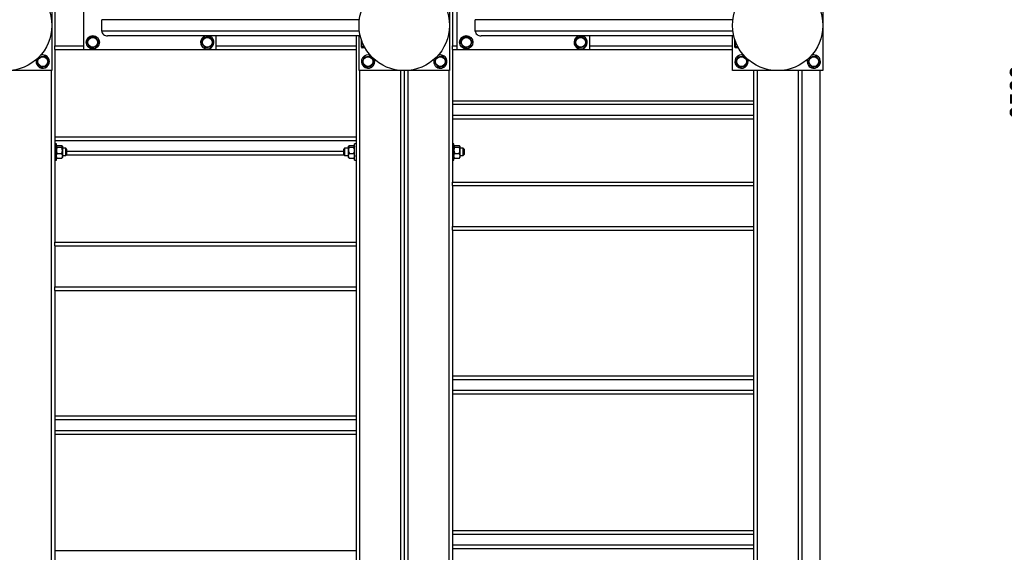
# Model space of a CAD drawing. Header units: millimetres. Extents: x 0 to 841, y 0 to 594.
# Tile 19 of 107: x 215 to 317, y 411 to 466. Entities that reach past the tile are written whole.
import ezdxf

# ---------------------------------------------------------------- set-up
doc = ezdxf.new("R2010")
doc.units = ezdxf.units.MM
doc.layers.add('COTES', color=1, linetype='Continuous')
doc.layers.add('TRAIT-FORT', color=4, linetype='Continuous', lineweight=25)
doc.styles.add('SLDTEXTSTYLE0', font='TXT', dxfattribs={"width": 0.75})
doc.dimstyles.new('SLDDIMSTYLE0', dxfattribs={"dimtxt": 2.5, "dimasz": 2, "dimexe": 0, "dimexo": 0.0625, "dimtad": 1, "dimlfac": 16, "dimrnd": 1e-09, "dimzin": 12, "dimdsep": 46, "dimtxsty": 'SLDTEXTSTYLE0', "dimsah": 1, "dimcen": 0.09, "dimadec": 0, "dimazin": 3, "dimtfac": 1, "dimtofl": 0, "dimtmove": 0, "dimatfit": 3, "dimfxl": 1, "dimfrac": 2, "dimtolj": 1, "dimtzin": 12, "dimarcsym": 0})

# ---------------------------------------------------------------- blocks, each defined once
blk = doc.blocks.new('_D_13')
at = {"layer": 'COTES', "color": 1, "transparency": 16777216}
for p, q in [((299.3, 538.48), (322.23, 538.48)), ((321.23, 538.48), (321.23, 380.17)), ((299.3, 380.17), (322.23, 380.17))]:
    blk.add_line(p, q, dxfattribs=at)
for points in [[(321.23, 538.48), (320.73, 536.48), (321.73, 536.48)], [(321.23, 380.17), (321.73, 382.17), (320.73, 382.17)]]:
    blk.add_solid(points, dxfattribs=at)
at = {"layer": 'COTES', "color": 1, "transparency": 16777216, "insert": (318.01, 455.63), "char_height": 2.5, "attachment_point": 1, "rotation": 90, "style": 'SLDTEXTSTYLE0'}
blk.add_mtext('2533', dxfattribs=at)

msp = doc.modelspace()

# ---------------------------------------------------------------- linework, layer by layer
at = {"layer": 'TRAIT-FORT', "color": 4, "linetype": 'Continuous', "lineweight": 25}
for p, q in [((218.60966, 470.04149), (218.60966, 460.66649)), ((259.85966, 470.04149), (259.85966, 460.66649)), ((298.60966, 470.04149), (298.60966, 460.66649)), ((218.92216, 467.47899), (218.92216, 463.22899)), ((221.92216, 462.85399), (221.92216, 467.85399)), ((260.17216, 467.47899), (260.17216, 463.22899)), ((260.67216, 462.85399), (260.67216, 467.85399)), ((223.79716, 464.76024), (223.79716, 465.94774)), ((250.52241, 465.94774), (223.79716, 465.94774)), ((262.54716, 464.76024), (262.54716, 465.94774)), ((289.27241, 465.94774), (262.54716, 465.94774)), ((250.52241, 464.76024), (223.79716, 464.76024)), ((250.61405, 464.26024), (224.39808, 464.26024)), ((235.67216, 462.85399), (235.67216, 464.26024)), ((250.17216, 464.26024), (250.17216, 463.22899)), ((250.48466, 460.66649), (250.48466, 464.26024)), ((250.73466, 463.09931), (250.73466, 463.84361)), ((289.27241, 464.76024), (262.54716, 464.76024)), ((289.36405, 464.26024), (263.14808, 464.26024)), ((274.42216, 462.85399), (274.42216, 464.26024)), ((289.23466, 460.66649), (289.23466, 464.26024)), ((289.48466, 463.09931), (289.48466, 463.84361)), ((218.92216, 462.85399), (218.92216, 463.22899)), ((218.92216, 463.22899), (221.92216, 463.22899)), ((218.92216, 462.85399), (221.92216, 462.85399)), ((218.92216, 462.85399), (218.92216, 442.85399)), ((221.92216, 462.85399), (235.67216, 462.85399)), ((235.67216, 463.22899), (250.17216, 463.22899)), ((235.67216, 462.85399), (250.17216, 462.85399)), ((250.17216, 463.22899), (250.17216, 462.85399)), ((250.17216, 462.85399), (250.17216, 442.85399)), ((250.73466, 463.09931), (250.75236, 463.06865)), ((251.05413, 463.11469), (250.79744, 463.11469)), ((251.09623, 463.03893), (250.79744, 463.03893)), ((260.17216, 462.85399), (260.17216, 463.22899)), ((260.17216, 463.22899), (260.67216, 463.22899)), ((260.17216, 462.85399), (260.67216, 462.85399)), ((260.17216, 462.85399), (260.17216, 449.10399)), ((260.67216, 462.85399), (274.42216, 462.85399)), ((274.42216, 463.22899), (289.23466, 463.22899)), ((274.42216, 462.85399), (289.23466, 462.85399)), ((289.48466, 463.09931), (289.50236, 463.06865)), ((289.80413, 463.11469), (289.54744, 463.11469)), ((289.84623, 463.03893), (289.54744, 463.03893)), ((218.60966, 460.66649), (209.23466, 460.66649)), ((218.54716, 460.66649), (218.54716, 389.22899)), ((259.85966, 460.66649), (250.48466, 460.66649)), ((250.54716, 460.66649), (250.54716, 389.22899)), ((254.79716, 460.66649), (254.79716, 389.22899)), ((255.17216, 460.66649), (255.17216, 389.22899)), ((255.54716, 460.66649), (255.54716, 389.22899)), ((259.79716, 460.66649), (259.79716, 389.22899)), ((298.60966, 460.66649), (289.23466, 460.66649)), ((291.42216, 460.66649), (291.42216, 449.10399)), ((291.79716, 460.66649), (291.79716, 389.22899)), ((296.04716, 460.66649), (296.04716, 389.22899)), ((296.42216, 460.66649), (296.42216, 389.22899)), ((298.29716, 460.66649), (298.29716, 389.22899)), ((260.17216, 457.54149), (291.42216, 457.54149)), ((260.17216, 457.16649), (291.42216, 457.16649)), ((260.17216, 456.04149), (291.42216, 456.04149)), ((260.17216, 455.66649), (291.42216, 455.66649)), ((218.92216, 453.79149), (250.17216, 453.79149)), ((218.92216, 453.41649), (250.17216, 453.41649)), ((219.07841, 453.07274), (218.92216, 453.07274)), ((219.07841, 452.88947), (219.07841, 453.07274)), ((219.07841, 451.38524), (219.07841, 452.88947)), ((219.09831, 452.84265), (219.07841, 452.82274)), ((219.17026, 452.8879), (219.61155, 452.8879)), ((219.17026, 452.72252), (219.61155, 452.72252)), ((219.70341, 452.82274), (219.68318, 452.84297)), ((219.70341, 452.82274), (219.70341, 452.80521)), ((219.70341, 452.80521), (219.70341, 452.39307)), ((220.04716, 452.60399), (219.70341, 452.60399)), ((220.14091, 452.51024), (220.04716, 452.60399)), ((220.04716, 452.49893), (220.04716, 452.60399)), ((248.98466, 452.60399), (248.89091, 452.51024)), ((249.39091, 452.60399), (248.98466, 452.60399)), ((248.98466, 452.60399), (248.98466, 452.49893)), ((249.41081, 452.84265), (249.39091, 452.82274)), ((249.39091, 452.80521), (249.39091, 452.82274)), ((249.39091, 452.39307), (249.39091, 452.80521)), ((249.48276, 452.8879), (249.92405, 452.8879)), ((249.48276, 452.72252), (249.92405, 452.72252)), ((250.01591, 452.82274), (249.99568, 452.84297)), ((250.17216, 453.07274), (250.01591, 453.07274)), ((250.01591, 452.88947), (250.01591, 453.07274)), ((250.01591, 451.38524), (250.01591, 452.88947)), ((260.32841, 453.07274), (260.17216, 453.07274)), ((260.32841, 452.88947), (260.32841, 453.07274)), ((260.32841, 451.38524), (260.32841, 452.88947)), ((260.34831, 452.84265), (260.32841, 452.82274)), ((260.42026, 452.8879), (260.86155, 452.8879)), ((260.42026, 452.72252), (260.86155, 452.72252)), ((260.95341, 452.82274), (260.93318, 452.84297)), ((260.95341, 452.82274), (260.95341, 452.80521)), ((260.95341, 452.80521), (260.95341, 452.39307)), ((261.29716, 452.60399), (260.95341, 452.60399)), ((261.39091, 452.51024), (261.29716, 452.60399)), ((261.29716, 452.49893), (261.29716, 452.60399)), ((219.07841, 451.63524), (219.09831, 451.61534)), ((219.17026, 452.06361), (219.61155, 452.06361)), ((219.17026, 451.57009), (219.61155, 451.57009)), ((219.68318, 451.61502), (219.70341, 451.63524)), ((219.70341, 452.39307), (219.70341, 451.81685)), ((219.70341, 451.85399), (220.04716, 451.85399)), ((219.70341, 451.81685), (219.70341, 451.63524)), ((220.04716, 451.85399), (220.04716, 452.49893)), ((220.04716, 451.85399), (220.14091, 451.94774)), ((220.10966, 451.91649), (248.92216, 451.91649)), ((220.14091, 452.51024), (220.14091, 452.43145)), ((220.14091, 452.43145), (220.14091, 451.94774)), ((220.14091, 452.29149), (248.89091, 452.29149)), ((248.89091, 452.43145), (248.89091, 452.51024)), ((248.89091, 451.94774), (248.89091, 452.43145)), ((248.89091, 451.94774), (248.98466, 451.85399)), ((248.98466, 452.49893), (248.98466, 451.85399)), ((248.98466, 451.85399), (249.39091, 451.85399)), ((249.39091, 451.81685), (249.39091, 452.39307)), ((249.39091, 451.63524), (249.39091, 451.81685)), ((249.39091, 451.63524), (249.41081, 451.61534)), ((249.48276, 452.06361), (249.92405, 452.06361)), ((249.48276, 451.57009), (249.92405, 451.57009)), ((249.99568, 451.61502), (250.01591, 451.63524)), ((260.32841, 451.63524), (260.34831, 451.61534)), ((260.42026, 452.06361), (260.86155, 452.06361)), ((260.42026, 451.57009), (260.86155, 451.57009)), ((260.93318, 451.61502), (260.95341, 451.63524)), ((260.95341, 452.39307), (260.95341, 451.81685)), ((260.95341, 451.85399), (261.29716, 451.85399)), ((260.95341, 451.81685), (260.95341, 451.63524)), ((261.29716, 451.85399), (261.29716, 452.49893)), ((261.29716, 451.85399), (261.39091, 451.94774)), ((261.39091, 452.51024), (261.39091, 452.43145)), ((261.39091, 452.43145), (261.39091, 451.94774)), ((218.92216, 451.38524), (219.07841, 451.38524)), ((250.01591, 451.38524), (250.17216, 451.38524)), ((260.17216, 451.38524), (260.32841, 451.38524)), ((260.17216, 448.72899), (260.17216, 449.10399)), ((260.17216, 449.10399), (291.42216, 449.10399)), ((260.17216, 448.72899), (260.17216, 444.47899)), ((260.17216, 448.72899), (291.42216, 448.72899)), ((291.42216, 449.10399), (291.42216, 448.72899)), ((291.42216, 448.72899), (291.42216, 444.47899)), ((260.17216, 444.47899), (291.42216, 444.47899)), ((260.17216, 444.10399), (260.17216, 444.47899)), ((291.42216, 444.47899), (291.42216, 444.10399)), ((260.17216, 444.10399), (291.42216, 444.10399)), ((260.17216, 444.10399), (260.17216, 395.97899)), ((291.42216, 444.10399), (291.42216, 395.97899)), ((218.92216, 442.47899), (218.92216, 442.85399)), ((218.92216, 442.85399), (250.17216, 442.85399)), ((218.92216, 442.47899), (218.92216, 438.22899)), ((218.92216, 442.47899), (250.17216, 442.47899)), ((250.17216, 442.85399), (250.17216, 442.47899)), ((250.17216, 442.47899), (250.17216, 438.22899)), ((218.92216, 437.85399), (218.92216, 438.22899)), ((218.92216, 438.22899), (250.17216, 438.22899)), ((218.92216, 437.85399), (250.17216, 437.85399)), ((218.92216, 437.85399), (218.92216, 395.97899)), ((250.17216, 438.22899), (250.17216, 437.85399)), ((250.17216, 437.85399), (250.17216, 395.97899)), ((260.17216, 428.99983), (291.42216, 428.99983)), ((260.17216, 428.62483), (291.42216, 428.62483)), ((260.17216, 427.49983), (291.42216, 427.49983)), ((260.17216, 427.12483), (291.42216, 427.12483)), ((218.92216, 424.83316), (250.17216, 424.83316)), ((218.92216, 424.45816), (250.17216, 424.45816)), ((218.92216, 423.33316), (250.17216, 423.33316)), ((218.92216, 422.95816), (250.17216, 422.95816)), ((260.17216, 412.95816), (291.42216, 412.95816)), ((260.17216, 412.58316), (291.42216, 412.58316)), ((218.92216, 410.87483), (250.17216, 410.87483)), ((260.17216, 411.45816), (291.42216, 411.45816)), ((260.17216, 411.08316), (291.42216, 411.08316))]:
    msp.add_line(p, q, dxfattribs=at)
for centre, radius in [((213.92216, 465.35399), 4.6875), ((255.17216, 465.35399), 4.6875), ((293.92216, 465.35399), 4.6875), ((222.85966, 463.60399), 0.6875), ((222.85966, 463.60399), 0.50469), ((234.73466, 463.60399), 0.50469), ((261.60966, 463.60399), 0.6875), ((261.60966, 463.60399), 0.50469), ((273.48466, 463.60399), 0.50469), ((217.67216, 461.60399), 0.50469), ((251.42216, 461.60399), 0.50469), ((258.92216, 461.60399), 0.50469), ((290.17216, 461.60399), 0.50469), ((297.67216, 461.60399), 0.50469)]:
    msp.add_circle(centre, radius, dxfattribs=at)
for centre, start, end in [((234.73466, 463.60399), 107.3414428, 247.4773264), ((234.73466, 463.60399), 247.4773264, 72.6585572), ((273.48466, 463.60399), 107.3414428, 247.4773264), ((273.48466, 463.60399), 247.4773264, 72.6585572), ((217.67216, 461.60399), 156.333147, 67.4773264), ((217.67216, 461.60399), 67.4773264, 113.8709915), ((251.42216, 461.60399), 67.4773264, 22.0638612), ((258.92216, 461.60399), 159.7821243, 67.4773264), ((258.92216, 461.60399), 67.4773264, 110.2178932), ((290.17216, 461.60399), 69.6883556, 20.3116463), ((297.67216, 461.60399), 159.7638981, 67.4773264), ((297.67216, 461.60399), 67.4773264, 110.2361156)]:
    msp.add_arc(centre, 0.6875, start, end, dxfattribs=at)
for centre in [(224.39808, 464.76024), (263.14808, 464.76024)]:
    msp.add_ellipse(centre, major_axis=(-0.60093, 0), ratio=0.832050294, start_param=0, end_param=1.570796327, dxfattribs=at)
for points, knots in [([(222.25092, 463.52824), (222.27164, 463.57728), (222.31354, 463.67643), (222.37561, 463.82334), (222.43495, 463.96377), (222.47132, 464.04986), (222.48968, 464.0933)], [0, 0, 0, 0, 0.2646049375, 0.5349477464, 0.7653431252, 1, 1, 1, 1]), ([(223.09842, 464.16906), (223.02097, 464.15942), (222.89288, 464.14348), (222.70709, 464.12036), (222.5821, 464.1048), (222.51021, 464.09585), (222.48968, 464.0933)], [0, 0, 0, 0, 0.385549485, 0.637641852, 0.896546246, 1, 1, 1, 1]), ([(223.46839, 463.67975), (223.43628, 463.72222), (223.37136, 463.80808), (223.27518, 463.93528), (223.18323, 464.05689), (223.12686, 464.13144), (223.09842, 464.16906)], [0, 0, 0, 0, 0.264604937, 0.534947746, 0.765343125, 1, 1, 1, 1]), ([(234.12592, 463.52824), (234.14664, 463.57728), (234.18854, 463.67643), (234.25061, 463.82334), (234.30995, 463.96377), (234.34632, 464.04986), (234.36468, 464.0933)], [0, 0, 0, 0, 0.2646049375, 0.5349477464, 0.7653431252, 1, 1, 1, 1]), ([(234.97342, 464.16906), (234.89597, 464.15942), (234.76788, 464.14348), (234.58209, 464.12036), (234.4571, 464.1048), (234.38521, 464.09585), (234.36468, 464.0933)], [0, 0, 0, 0, 0.385549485, 0.637641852, 0.896546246, 1, 1, 1, 1]), ([(235.34339, 463.67975), (235.31128, 463.72222), (235.24636, 463.80808), (235.15018, 463.93528), (235.05823, 464.05689), (235.00186, 464.13144), (234.97342, 464.16906)], [0, 0, 0, 0, 0.264604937, 0.534947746, 0.765343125, 1, 1, 1, 1]), ([(261.00092, 463.52824), (261.02164, 463.57728), (261.06354, 463.67643), (261.12561, 463.82334), (261.18495, 463.96377), (261.22132, 464.04986), (261.23968, 464.0933)], [0, 0, 0, 0, 0.2646049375, 0.5349477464, 0.7653431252, 1, 1, 1, 1]), ([(261.84842, 464.16906), (261.77097, 464.15942), (261.64288, 464.14348), (261.45709, 464.12036), (261.3321, 464.1048), (261.26021, 464.09585), (261.23968, 464.0933)], [0, 0, 0, 0, 0.385549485, 0.637641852, 0.896546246, 1, 1, 1, 1]), ([(262.21839, 463.67975), (262.18628, 463.72222), (262.12136, 463.80808), (262.02518, 463.93528), (261.93323, 464.05689), (261.87686, 464.13144), (261.84842, 464.16906)], [0, 0, 0, 0, 0.264604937, 0.534947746, 0.765343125, 1, 1, 1, 1]), ([(272.87592, 463.52824), (272.89664, 463.57728), (272.93854, 463.67643), (273.00061, 463.82334), (273.05995, 463.96377), (273.09632, 464.04986), (273.11468, 464.0933)], [0, 0, 0, 0, 0.2646049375, 0.5349477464, 0.7653431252, 1, 1, 1, 1]), ([(273.72342, 464.16906), (273.64597, 464.15942), (273.51788, 464.14348), (273.33209, 464.12036), (273.2071, 464.1048), (273.13521, 464.09585), (273.11468, 464.0933)], [0, 0, 0, 0, 0.385549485, 0.637641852, 0.896546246, 1, 1, 1, 1]), ([(274.09339, 463.67975), (274.06128, 463.72222), (273.99636, 463.80808), (273.90018, 463.93528), (273.80823, 464.05689), (273.75186, 464.13144), (273.72342, 464.16906)], [0, 0, 0, 0, 0.264604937, 0.534947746, 0.765343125, 1, 1, 1, 1]), ([(222.25092, 463.52824), (222.28303, 463.48577), (222.34795, 463.39991), (222.44413, 463.2727), (222.53608, 463.1511), (222.59245, 463.07655), (222.62089, 463.03893)], [0, 0, 0, 0, 0.264604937, 0.534947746, 0.765343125, 1, 1, 1, 1]), ([(223.22963, 463.11469), (223.15218, 463.10505), (223.02409, 463.08911), (222.8383, 463.06599), (222.71331, 463.05043), (222.64142, 463.04149), (222.62089, 463.03893)], [0, 0, 0, 0, 0.385549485, 0.637641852, 0.896546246, 1, 1, 1, 1]), ([(223.46839, 463.67975), (223.44767, 463.63071), (223.40578, 463.53156), (223.3437, 463.38465), (223.28436, 463.24422), (223.24799, 463.15813), (223.22963, 463.11469)], [0, 0, 0, 0, 0.264604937, 0.534947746, 0.765343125, 1, 1, 1, 1]), ([(234.12592, 463.52824), (234.15803, 463.48577), (234.22295, 463.39991), (234.31913, 463.2727), (234.41108, 463.1511), (234.46745, 463.07655), (234.49589, 463.03893)], [0, 0, 0, 0, 0.264604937, 0.534947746, 0.765343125, 1, 1, 1, 1]), ([(235.10463, 463.11469), (235.02718, 463.10505), (234.89909, 463.08911), (234.7133, 463.06599), (234.58831, 463.05043), (234.51642, 463.04149), (234.49589, 463.03893)], [0, 0, 0, 0, 0.385549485, 0.637641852, 0.896546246, 1, 1, 1, 1]), ([(235.34339, 463.67975), (235.32267, 463.63071), (235.28078, 463.53156), (235.2187, 463.38465), (235.15936, 463.24422), (235.12299, 463.15813), (235.10463, 463.11469)], [0, 0, 0, 0, 0.264604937, 0.534947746, 0.765343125, 1, 1, 1, 1]), ([(250.79744, 463.11469), (250.77846, 463.10505), (250.74706, 463.08911), (250.74997, 463.06599), (250.77178, 463.05043), (250.79174, 463.04149), (250.79744, 463.03893)], [0, 0, 0, 0, 0.385549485, 0.637641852, 0.896546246, 1, 1, 1, 1]), ([(250.79744, 463.67975), (250.78374, 463.63071), (250.75603, 463.53156), (250.74589, 463.38465), (250.76077, 463.24422), (250.78514, 463.15813), (250.79744, 463.11469)], [0, 0, 0, 0, 0.264604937, 0.534947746, 0.765343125, 1, 1, 1, 1]), ([(261.00092, 463.52824), (261.03303, 463.48577), (261.09795, 463.39991), (261.19413, 463.2727), (261.28608, 463.1511), (261.34245, 463.07655), (261.37089, 463.03893)], [0, 0, 0, 0, 0.264604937, 0.534947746, 0.765343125, 1, 1, 1, 1]), ([(261.97963, 463.11469), (261.90218, 463.10505), (261.77409, 463.08911), (261.5883, 463.06599), (261.46331, 463.05043), (261.39142, 463.04149), (261.37089, 463.03893)], [0, 0, 0, 0, 0.385549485, 0.637641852, 0.896546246, 1, 1, 1, 1]), ([(262.21839, 463.67975), (262.19767, 463.63071), (262.15578, 463.53156), (262.0937, 463.38465), (262.03436, 463.24422), (261.99799, 463.15813), (261.97963, 463.11469)], [0, 0, 0, 0, 0.264604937, 0.534947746, 0.765343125, 1, 1, 1, 1]), ([(272.87592, 463.52824), (272.90803, 463.48577), (272.97295, 463.39991), (273.06913, 463.2727), (273.16108, 463.1511), (273.21745, 463.07655), (273.24589, 463.03893)], [0, 0, 0, 0, 0.264604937, 0.534947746, 0.765343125, 1, 1, 1, 1]), ([(273.85463, 463.11469), (273.77718, 463.10505), (273.64909, 463.08911), (273.4633, 463.06599), (273.33831, 463.05043), (273.26642, 463.04149), (273.24589, 463.03893)], [0, 0, 0, 0, 0.385549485, 0.637641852, 0.896546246, 1, 1, 1, 1]), ([(274.09339, 463.67975), (274.07267, 463.63071), (274.03078, 463.53156), (273.9687, 463.38465), (273.90936, 463.24422), (273.87299, 463.15813), (273.85463, 463.11469)], [0, 0, 0, 0, 0.264604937, 0.534947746, 0.765343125, 1, 1, 1, 1]), ([(289.54744, 463.11469), (289.52846, 463.10505), (289.49706, 463.08911), (289.49997, 463.06599), (289.52178, 463.05043), (289.54174, 463.04149), (289.54744, 463.03893)], [0, 0, 0, 0, 0.385549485, 0.637641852, 0.896546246, 1, 1, 1, 1]), ([(289.54744, 463.67975), (289.53374, 463.63071), (289.50603, 463.53156), (289.49589, 463.38465), (289.51077, 463.24422), (289.53514, 463.15813), (289.54744, 463.11469)], [0, 0, 0, 0, 0.264604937, 0.534947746, 0.765343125, 1, 1, 1, 1]), ([(217.06342, 461.52824), (217.08414, 461.57728), (217.12604, 461.67643), (217.18811, 461.82334), (217.24745, 461.96377), (217.28382, 462.04986), (217.30218, 462.0933)], [0, 0, 0, 0, 0.264604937, 0.534947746, 0.765343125, 1, 1, 1, 1]), ([(217.30218, 462.0933), (217.37963, 462.10294), (217.50772, 462.11888), (217.69351, 462.142), (217.8185, 462.15755), (217.89039, 462.1665), (217.91092, 462.16906)], [0, 0, 0, 0, 0.385549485, 0.637641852, 0.896546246, 1, 1, 1, 1]), ([(218.28089, 461.67975), (218.24878, 461.72222), (218.18386, 461.80808), (218.08768, 461.93528), (217.99573, 462.05689), (217.93936, 462.13144), (217.91092, 462.16906)], [0, 0, 0, 0, 0.264604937, 0.534947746, 0.765343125, 1, 1, 1, 1]), ([(250.81342, 461.52824), (250.83414, 461.57728), (250.87604, 461.67643), (250.93811, 461.82334), (250.99745, 461.96377), (251.03382, 462.04986), (251.05218, 462.0933)], [0, 0, 0, 0, 0.264604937, 0.534947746, 0.765343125, 1, 1, 1, 1]), ([(251.05218, 462.0933), (251.12963, 462.10294), (251.25772, 462.11888), (251.44351, 462.142), (251.5685, 462.15755), (251.64039, 462.1665), (251.66092, 462.16906)], [0, 0, 0, 0, 0.385549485, 0.637641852, 0.896546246, 1, 1, 1, 1]), ([(252.03089, 461.67975), (251.99878, 461.72222), (251.93386, 461.80808), (251.83768, 461.93528), (251.74573, 462.05689), (251.68936, 462.13144), (251.66092, 462.16906)], [0, 0, 0, 0, 0.264604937, 0.534947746, 0.765343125, 1, 1, 1, 1]), ([(258.31342, 461.52824), (258.33414, 461.57728), (258.37604, 461.67643), (258.43811, 461.82334), (258.49745, 461.96377), (258.53382, 462.04986), (258.55218, 462.0933)], [0, 0, 0, 0, 0.264604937, 0.534947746, 0.765343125, 1, 1, 1, 1]), ([(258.55218, 462.0933), (258.62963, 462.10294), (258.75772, 462.11888), (258.94351, 462.142), (259.0685, 462.15755), (259.14039, 462.1665), (259.16092, 462.16906)], [0, 0, 0, 0, 0.385549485, 0.637641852, 0.896546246, 1, 1, 1, 1]), ([(259.53089, 461.67975), (259.49878, 461.72222), (259.43386, 461.80808), (259.33768, 461.93528), (259.24573, 462.05689), (259.18936, 462.13144), (259.16092, 462.16906)], [0, 0, 0, 0, 0.264604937, 0.534947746, 0.765343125, 1, 1, 1, 1]), ([(289.56342, 461.52824), (289.58414, 461.57728), (289.62604, 461.67643), (289.68811, 461.82334), (289.74745, 461.96377), (289.78382, 462.04986), (289.80218, 462.0933)], [0, 0, 0, 0, 0.264604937, 0.534947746, 0.765343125, 1, 1, 1, 1]), ([(289.80218, 462.0933), (289.87963, 462.10294), (290.00772, 462.11888), (290.19351, 462.142), (290.3185, 462.15755), (290.39039, 462.1665), (290.41092, 462.16906)], [0, 0, 0, 0, 0.385549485, 0.637641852, 0.896546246, 1, 1, 1, 1]), ([(290.78089, 461.67975), (290.74878, 461.72222), (290.68386, 461.80808), (290.58768, 461.93528), (290.49573, 462.05689), (290.43936, 462.13144), (290.41092, 462.16906)], [0, 0, 0, 0, 0.264604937, 0.534947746, 0.765343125, 1, 1, 1, 1]), ([(297.06342, 461.52824), (297.08414, 461.57728), (297.12604, 461.67643), (297.18811, 461.82334), (297.24745, 461.96377), (297.28382, 462.04986), (297.30218, 462.0933)], [0, 0, 0, 0, 0.264604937, 0.534947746, 0.765343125, 1, 1, 1, 1]), ([(297.30218, 462.0933), (297.37963, 462.10294), (297.50772, 462.11888), (297.69351, 462.142), (297.8185, 462.15755), (297.89039, 462.1665), (297.91092, 462.16906)], [0, 0, 0, 0, 0.385549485, 0.637641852, 0.896546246, 1, 1, 1, 1]), ([(298.28089, 461.67975), (298.24878, 461.72222), (298.18386, 461.80808), (298.08768, 461.93528), (297.99573, 462.05689), (297.93936, 462.13144), (297.91092, 462.16906)], [0, 0, 0, 0, 0.264604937, 0.534947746, 0.765343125, 1, 1, 1, 1]), ([(217.06342, 461.52824), (217.09553, 461.48577), (217.16045, 461.39991), (217.25663, 461.2727), (217.34858, 461.1511), (217.40495, 461.07655), (217.43339, 461.03893)], [0, 0, 0, 0, 0.264604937, 0.534947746, 0.765343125, 1, 1, 1, 1]), ([(217.43339, 461.03893), (217.51084, 461.04857), (217.63894, 461.06451), (217.82472, 461.08763), (217.94972, 461.10319), (218.02161, 461.11213), (218.04213, 461.11469)], [0, 0, 0, 0, 0.385549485, 0.637641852, 0.896546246, 1, 1, 1, 1]), ([(218.28089, 461.67975), (218.26017, 461.63071), (218.21828, 461.53156), (218.1562, 461.38465), (218.09686, 461.24422), (218.06049, 461.15813), (218.04213, 461.11469)], [0, 0, 0, 0, 0.2646049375, 0.5349477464, 0.7653431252, 1, 1, 1, 1]), ([(250.81342, 461.52824), (250.84553, 461.48577), (250.91045, 461.39991), (251.00663, 461.2727), (251.09858, 461.1511), (251.15495, 461.07655), (251.18339, 461.03893)], [0, 0, 0, 0, 0.264604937, 0.534947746, 0.765343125, 1, 1, 1, 1]), ([(251.18339, 461.03893), (251.26084, 461.04857), (251.38894, 461.06451), (251.57472, 461.08763), (251.69972, 461.10319), (251.77161, 461.11213), (251.79213, 461.11469)], [0, 0, 0, 0, 0.385549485, 0.637641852, 0.896546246, 1, 1, 1, 1]), ([(252.03089, 461.67975), (252.01017, 461.63071), (251.96828, 461.53156), (251.9062, 461.38465), (251.84686, 461.24422), (251.81049, 461.15813), (251.79213, 461.11469)], [0, 0, 0, 0, 0.2646049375, 0.5349477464, 0.7653431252, 1, 1, 1, 1]), ([(258.31342, 461.52824), (258.34553, 461.48577), (258.41045, 461.39991), (258.50663, 461.2727), (258.59858, 461.1511), (258.65495, 461.07655), (258.68339, 461.03893)], [0, 0, 0, 0, 0.264604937, 0.534947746, 0.765343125, 1, 1, 1, 1]), ([(258.68339, 461.03893), (258.76084, 461.04857), (258.88894, 461.06451), (259.07472, 461.08763), (259.19972, 461.10319), (259.27161, 461.11213), (259.29213, 461.11469)], [0, 0, 0, 0, 0.385549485, 0.637641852, 0.896546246, 1, 1, 1, 1]), ([(259.53089, 461.67975), (259.51017, 461.63071), (259.46828, 461.53156), (259.4062, 461.38465), (259.34686, 461.24422), (259.31049, 461.15813), (259.29213, 461.11469)], [0, 0, 0, 0, 0.2646049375, 0.5349477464, 0.7653431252, 1, 1, 1, 1]), ([(289.56342, 461.52824), (289.59553, 461.48577), (289.66045, 461.39991), (289.75663, 461.2727), (289.84858, 461.1511), (289.90495, 461.07655), (289.93339, 461.03893)], [0, 0, 0, 0, 0.264604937, 0.534947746, 0.765343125, 1, 1, 1, 1]), ([(289.93339, 461.03893), (290.01084, 461.04857), (290.13894, 461.06451), (290.32472, 461.08763), (290.44972, 461.10319), (290.52161, 461.11213), (290.54213, 461.11469)], [0, 0, 0, 0, 0.385549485, 0.637641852, 0.896546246, 1, 1, 1, 1]), ([(290.78089, 461.67975), (290.76017, 461.63071), (290.71828, 461.53156), (290.6562, 461.38465), (290.59686, 461.24422), (290.56049, 461.15813), (290.54213, 461.11469)], [0, 0, 0, 0, 0.2646049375, 0.5349477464, 0.7653431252, 1, 1, 1, 1]), ([(297.06342, 461.52824), (297.09553, 461.48577), (297.16045, 461.39991), (297.25663, 461.2727), (297.34858, 461.1511), (297.40495, 461.07655), (297.43339, 461.03893)], [0, 0, 0, 0, 0.264604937, 0.534947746, 0.765343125, 1, 1, 1, 1]), ([(297.43339, 461.03893), (297.51084, 461.04857), (297.63894, 461.06451), (297.82472, 461.08763), (297.94972, 461.10319), (298.02161, 461.11213), (298.04213, 461.11469)], [0, 0, 0, 0, 0.385549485, 0.637641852, 0.896546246, 1, 1, 1, 1]), ([(298.28089, 461.67975), (298.26017, 461.63071), (298.21828, 461.53156), (298.1562, 461.38465), (298.09686, 461.24422), (298.06049, 461.15813), (298.04213, 461.11469)], [0, 0, 0, 0, 0.2646049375, 0.5349477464, 0.7653431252, 1, 1, 1, 1]), ([(219.17026, 452.72252), (219.1488, 452.73384), (219.10516, 452.75687), (219.0803, 452.78543), (219.07874, 452.80175), (219.07841, 452.80521)], [0, 0, 0, 0, 0.432385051, 0.879553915, 1, 1, 1, 1]), ([(219.17026, 452.72252), (219.1488, 452.67741), (219.10516, 452.58565), (219.0803, 452.47188), (219.07874, 452.40686), (219.07841, 452.39307)], [0, 0, 0, 0, 0.432385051, 0.879553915, 1, 1, 1, 1]), ([(219.1001, 452.84085), (219.10142, 452.84331), (219.11033, 452.85993), (219.14269, 452.87503), (219.17026, 452.8879)], [0, 0, 0, 0, 0.147844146, 1, 1, 1, 1]), ([(219.61155, 452.8879), (219.63301, 452.87658), (219.67665, 452.85355), (219.70151, 452.82499), (219.70307, 452.80867), (219.70341, 452.80521)], [0, 0, 0, 0, 0.432385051, 0.879553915, 1, 1, 1, 1]), ([(219.70341, 452.80521), (219.6981, 452.79066), (219.68756, 452.7618), (219.63675, 452.73554), (219.61155, 452.72252)], [0, 0, 0, 0, 0.504000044, 1, 1, 1, 1]), ([(219.70341, 452.39307), (219.6981, 452.45103), (219.68756, 452.56604), (219.63675, 452.67064), (219.61155, 452.72252)], [0, 0, 0, 0, 0.504000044, 1, 1, 1, 1]), ([(249.39091, 452.80521), (249.39622, 452.81976), (249.40675, 452.84863), (249.45756, 452.87488), (249.48276, 452.8879)], [0, 0, 0, 0, 0.504000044, 1, 1, 1, 1]), ([(249.48276, 452.72252), (249.4613, 452.73384), (249.41766, 452.75687), (249.3928, 452.78543), (249.39124, 452.80175), (249.39091, 452.80521)], [0, 0, 0, 0, 0.432385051, 0.879553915, 1, 1, 1, 1]), ([(249.48276, 452.72252), (249.4613, 452.67741), (249.41766, 452.58565), (249.3928, 452.47188), (249.39124, 452.40686), (249.39091, 452.39307)], [0, 0, 0, 0, 0.432385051, 0.879553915, 1, 1, 1, 1]), ([(249.92405, 452.8879), (249.94551, 452.87658), (249.98915, 452.85355), (250.01401, 452.82499), (250.01557, 452.80867), (250.01591, 452.80521)], [0, 0, 0, 0, 0.432385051, 0.879553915, 1, 1, 1, 1]), ([(250.01591, 452.80521), (250.0106, 452.79066), (250.00006, 452.7618), (249.94925, 452.73554), (249.92405, 452.72252)], [0, 0, 0, 0, 0.504000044, 1, 1, 1, 1]), ([(250.01591, 452.39307), (250.0106, 452.45103), (250.00006, 452.56604), (249.94925, 452.67064), (249.92405, 452.72252)], [0, 0, 0, 0, 0.504000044, 1, 1, 1, 1]), ([(260.42026, 452.72252), (260.3988, 452.73384), (260.35516, 452.75687), (260.3303, 452.78543), (260.32874, 452.80175), (260.32841, 452.80521)], [0, 0, 0, 0, 0.432385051, 0.879553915, 1, 1, 1, 1]), ([(260.42026, 452.72252), (260.3988, 452.67741), (260.35516, 452.58565), (260.3303, 452.47188), (260.32874, 452.40686), (260.32841, 452.39307)], [0, 0, 0, 0, 0.432385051, 0.879553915, 1, 1, 1, 1]), ([(260.3501, 452.84085), (260.35142, 452.84331), (260.36033, 452.85993), (260.39269, 452.87503), (260.42026, 452.8879)], [0, 0, 0, 0, 0.147844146, 1, 1, 1, 1]), ([(260.86155, 452.8879), (260.88301, 452.87658), (260.92665, 452.85355), (260.95151, 452.82499), (260.95307, 452.80867), (260.95341, 452.80521)], [0, 0, 0, 0, 0.432385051, 0.879553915, 1, 1, 1, 1]), ([(260.95341, 452.80521), (260.9481, 452.79066), (260.93756, 452.7618), (260.88675, 452.73554), (260.86155, 452.72252)], [0, 0, 0, 0, 0.504000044, 1, 1, 1, 1]), ([(260.95341, 452.39307), (260.9481, 452.45103), (260.93756, 452.56604), (260.88675, 452.67064), (260.86155, 452.72252)], [0, 0, 0, 0, 0.504000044, 1, 1, 1, 1]), ([(219.07841, 452.39307), (219.08372, 452.3351), (219.09425, 452.22009), (219.14506, 452.11549), (219.17026, 452.06361)], [0, 0, 0, 0, 0.504000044, 1, 1, 1, 1]), ([(219.07841, 451.81685), (219.08049, 451.84348), (219.08472, 451.89758), (219.11724, 451.98089), (219.15174, 452.03472), (219.17026, 452.06361)], [0, 0, 0, 0, 0.309990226, 0.629545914, 1, 1, 1, 1]), ([(219.17026, 451.57009), (219.15811, 451.58847), (219.12791, 451.63415), (219.09216, 451.71205), (219.07891, 451.77741), (219.07846, 451.8127), (219.07841, 451.81685)], [0, 0, 0, 0, 0.237039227, 0.589019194, 0.951630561, 1, 1, 1, 1]), ([(219.1001, 451.61713), (219.10142, 451.61468), (219.11033, 451.59806), (219.14269, 451.58295), (219.17026, 451.57009)], [0, 0, 0, 0, 0.147844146, 1, 1, 1, 1]), ([(219.61155, 452.06361), (219.63301, 452.10872), (219.67665, 452.20048), (219.70151, 452.31425), (219.70307, 452.37927), (219.70341, 452.39307)], [0, 0, 0, 0, 0.432385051, 0.879553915, 1, 1, 1, 1]), ([(219.61155, 452.06361), (219.63008, 452.03472), (219.66413, 451.98159), (219.69687, 451.89836), (219.70121, 451.84426), (219.70341, 451.81685)], [0, 0, 0, 0, 0.370457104, 0.681018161, 1, 1, 1, 1]), ([(219.70341, 451.81685), (219.70335, 451.8127), (219.70291, 451.77841), (219.69001, 451.71305), (219.6545, 451.63506), (219.6237, 451.58847), (219.61155, 451.57009)], [0, 0, 0, 0, 0.04836864, 0.399329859, 0.762964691, 1, 1, 1, 1]), ([(219.61155, 451.57009), (219.63484, 451.58131), (219.66615, 451.59641), (219.67801, 451.61292), (219.68104, 451.61715)], [0, 0, 0, 0, 0.743866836, 1, 1, 1, 1]), ([(249.39091, 452.39307), (249.39622, 452.3351), (249.40675, 452.22009), (249.45756, 452.11549), (249.48276, 452.06361)], [0, 0, 0, 0, 0.504000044, 1, 1, 1, 1]), ([(249.39091, 451.81685), (249.39299, 451.84348), (249.39722, 451.89758), (249.42974, 451.98089), (249.46424, 452.03472), (249.48276, 452.06361)], [0, 0, 0, 0, 0.309990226, 0.629545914, 1, 1, 1, 1]), ([(249.48276, 451.57009), (249.47061, 451.58847), (249.44041, 451.63415), (249.40466, 451.71205), (249.39141, 451.77741), (249.39096, 451.8127), (249.39091, 451.81685)], [0, 0, 0, 0, 0.237039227, 0.589019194, 0.951630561, 1, 1, 1, 1]), ([(249.4126, 451.61713), (249.41392, 451.61468), (249.42283, 451.59806), (249.45519, 451.58295), (249.48276, 451.57009)], [0, 0, 0, 0, 0.147844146, 1, 1, 1, 1]), ([(249.92405, 452.06361), (249.94551, 452.10872), (249.98915, 452.20048), (250.01401, 452.31425), (250.01557, 452.37927), (250.01591, 452.39307)], [0, 0, 0, 0, 0.432385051, 0.879553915, 1, 1, 1, 1]), ([(249.92405, 452.06361), (249.94258, 452.03472), (249.97663, 451.98159), (250.00937, 451.89836), (250.01371, 451.84426), (250.01591, 451.81685)], [0, 0, 0, 0, 0.370457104, 0.681018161, 1, 1, 1, 1]), ([(250.01591, 451.81685), (250.01585, 451.8127), (250.01541, 451.77841), (250.00251, 451.71305), (249.967, 451.63506), (249.9362, 451.58847), (249.92405, 451.57009)], [0, 0, 0, 0, 0.04836864, 0.399329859, 0.762964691, 1, 1, 1, 1]), ([(249.92405, 451.57009), (249.94734, 451.58131), (249.97865, 451.59641), (249.99051, 451.61292), (249.99354, 451.61715)], [0, 0, 0, 0, 0.743866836, 1, 1, 1, 1]), ([(260.32841, 452.39307), (260.33372, 452.3351), (260.34425, 452.22009), (260.39506, 452.11549), (260.42026, 452.06361)], [0, 0, 0, 0, 0.504000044, 1, 1, 1, 1]), ([(260.32841, 451.81685), (260.33049, 451.84348), (260.33472, 451.89758), (260.36724, 451.98089), (260.40174, 452.03472), (260.42026, 452.06361)], [0, 0, 0, 0, 0.309990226, 0.629545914, 1, 1, 1, 1]), ([(260.42026, 451.57009), (260.40811, 451.58847), (260.37791, 451.63415), (260.34216, 451.71205), (260.32891, 451.77741), (260.32846, 451.8127), (260.32841, 451.81685)], [0, 0, 0, 0, 0.237039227, 0.589019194, 0.951630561, 1, 1, 1, 1]), ([(260.3501, 451.61713), (260.35142, 451.61468), (260.36033, 451.59806), (260.39269, 451.58295), (260.42026, 451.57009)], [0, 0, 0, 0, 0.147844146, 1, 1, 1, 1]), ([(260.86155, 452.06361), (260.88301, 452.10872), (260.92665, 452.20048), (260.95151, 452.31425), (260.95307, 452.37927), (260.95341, 452.39307)], [0, 0, 0, 0, 0.432385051, 0.879553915, 1, 1, 1, 1]), ([(260.86155, 452.06361), (260.88008, 452.03472), (260.91413, 451.98159), (260.94687, 451.89836), (260.95121, 451.84426), (260.95341, 451.81685)], [0, 0, 0, 0, 0.370457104, 0.681018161, 1, 1, 1, 1]), ([(260.95341, 451.81685), (260.95335, 451.8127), (260.95291, 451.77841), (260.94001, 451.71305), (260.9045, 451.63506), (260.8737, 451.58847), (260.86155, 451.57009)], [0, 0, 0, 0, 0.04836864, 0.399329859, 0.762964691, 1, 1, 1, 1]), ([(260.86155, 451.57009), (260.88484, 451.58131), (260.91615, 451.59641), (260.92801, 451.61292), (260.93104, 451.61715)], [0, 0, 0, 0, 0.743866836, 1, 1, 1, 1])]:
    msp.add_open_spline(points, degree=3, knots=knots, dxfattribs=at)

# ---------------------------------------------------------------- dimensions: what is measured, and where the dimension line sits
at = {"layer": 'COTES', "color": 1}
dim = msp.add_linear_dim(base=(321.23182, 380.16649), p1=(298.29716, 538.47899), p2=(298.29716, 380.16649), angle=90, dimstyle='SLDDIMSTYLE0', dxfattribs=at)
dim.commit()
dim.dimension.update_dxf_attribs({"geometry": '_D_13', "text_midpoint": (321.23182, 459.32274), "dimtype": 160})

doc.saveas('drawing.dxf')
